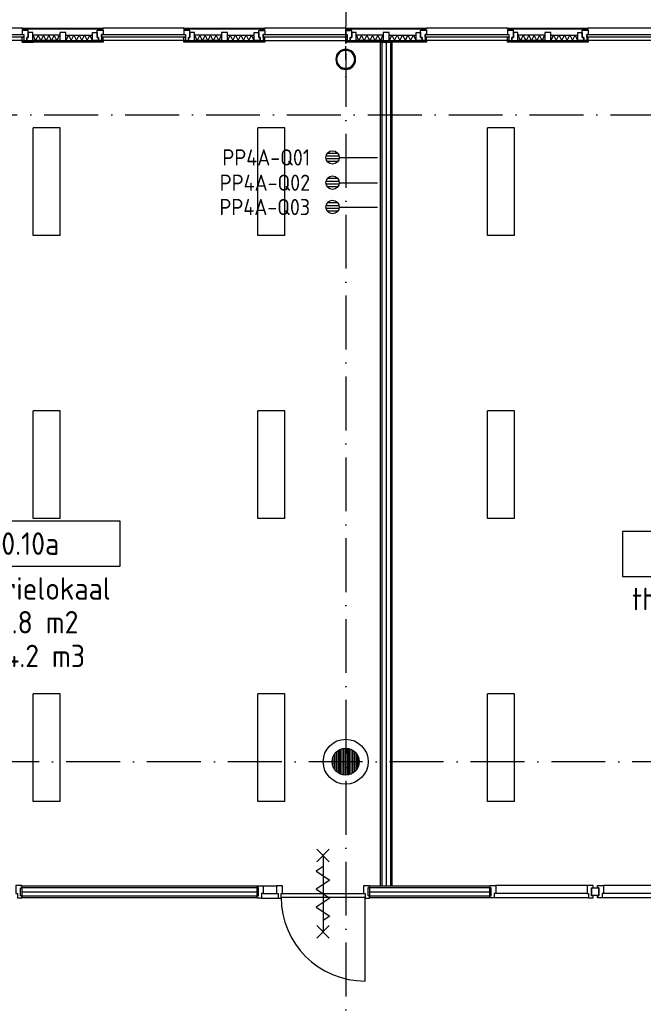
# Model space of a CAD drawing. Header units: millimetres. Extents: x 90707 to 450385, y -1262 to 949019.
# Tile 39 of 60: x 186718 to 193658, y 55108 to 66066. Entities that reach past the tile are written whole.
import ezdxf
from ezdxf.enums import TextEntityAlignment as Align

# ---------------------------------------------------------------- set-up
doc = ezdxf.new("R2010")
doc.units = ezdxf.units.MM
doc.header["$LTSCALE"] = 100
doc.linetypes.add('DASHDOT', pattern=[9, 6, -1.5, 0, -1.5])
doc.layers.get('0').update_dxf_attribs({"linetype": 'CONTINUOUS'})
for name, color, linetype in [('AL$1----_ALGEMEEN', 7, 'CONTINUOUS'), ('AL$7----_STRAMIEN', 1, 'DASHDOT'), ('AL$8----_HULPKOLOM', 2, 'CONTINUOUS'), ('AL$8----_HULPLIJNEN', 2, 'CONTINUOUS'), ('AL21K---_ISOLATIE', 1, 'CONTINUOUS'), ('AL22----_BINNENWAND', 7, 'CONTINUOUS'), ('AL28----_KONSTRUKTIE', 3, 'CONTINUOUS'), ('AL31----_BUITENKOZ', 7, 'CONTINUOUS'), ('AL32----_BINNENKOZ', 7, 'CONTINUOUS'), ('AL32----_DRAAIRICHTING', 1, 'CONTINUOUS'), ('AL65----_BEVEILIGING', 7, 'CONTINUOUS'), ('ALL-----_REFLIJNEN', 8, 'CONTINUOUS'), ('ALXAA---_GEWBETON', 12, 'CONTINUOUS'), ('ALXOU---_GLAS', 7, 'CONTINUOUS'), ('ARMATUUR', 8, 'CONTINUOUS'), ('EB6441--_ATTRIB', 2, 'CONTINUOUS'), ('EL6441--_DATACOM', 3, 'CONTINUOUS'), ('GEBOUWLABEL', 4, 'CONTINUOUS'), ('INHOUD', 7, 'CONTINUOUS'), ('OMSCHRIJVING', 7, 'CONTINUOUS'), ('OPPERVLAK', 7, 'CONTINUOUS'), ('VOLGNUMMER', 7, 'CONTINUOUS')]:
    doc.layers.add(name, color=color, linetype=linetype)
doc.styles.add('1_8', font='ISO', dxfattribs={"height": 1.8})
doc.styles.get("Standard").update_dxf_attribs({"font": 'iso.shx'})
pattern_1 = [(90, (99228.322, 59069.537), (-20, 1e-15), [])]

# ---------------------------------------------------------------- blocks, each defined once
blk = doc.blocks.new('ES4X2')
for p, q in [((-0.45, 1.4), (-0.45, 2.6)), ((-0.15, 1.27), (-0.15, 2.73)), ((0.15, 1.27), (0.15, 2.73)), ((0.45, 1.4), (0.45, 2.6)), ((0, 1.25), (0, -3))]:
    blk.add_line(p, q)
blk.add_circle((0, 2), 0.75)
at = {"style": '1_8', "flags": 8}
for tag, p in [('NUMMER', (1.25, 3.5)), ('CODE', (-1.25, 3.5))]:
    blk.add_attdef(tag, text='', height=1.8, rotation=90, dxfattribs=at).set_placement(p, align=Align.MIDDLE_LEFT)
blk.add_attdef('M_CODE', text='', height=1.8, dxfattribs=at).set_placement((0, 0), align=Align.MIDDLE_CENTER)
blk = doc.blocks.new('GEBOUWLABEL')
at = {"layer": 'VOLGNUMMER'}
blk.add_lwpolyline([(-4, -1), (4, -1), (4, 1), (-4, 1)], close=True, dxfattribs=at)
at = {"color": 0, "linetype": 'ByBlock', "flags": 1}
for tag, p in [('OPPERVLAKTESOORT', (0.5, 8)), ('TERREIN', (0.5, 6.5)), ('GEBOUW', (0.5, 5)), ('GEBRUIKSFUNCTIE', (0.5, 3.5)), ('BOUWLAAG', (0.5, 2)), ('HOOGTE', (0, -6.5)), ('RUIMTEFUNCTIE', (0, -8))]:
    blk.add_attdef(tag, text='', height=1, dxfattribs=at).set_placement(p, align=Align.MIDDLE_CENTER)
at = {"layer": 'INHOUD', "color": 0, "linetype": 'ByBlock'}
blk.add_attdef('INHOUD', text='', height=1, dxfattribs=at).set_placement((0, -5), align=Align.MIDDLE_CENTER)
at = {"layer": 'OMSCHRIJVING', "color": 0, "linetype": 'ByBlock'}
blk.add_attdef('OMSCHRIJVING', text='', height=1, dxfattribs=at).set_placement((0, -2), align=Align.MIDDLE_CENTER)
at = {"layer": 'OPPERVLAK', "color": 0, "linetype": 'ByBlock'}
blk.add_attdef('OPPERVLAK', text='', height=1, dxfattribs=at).set_placement((0, -3.5), align=Align.MIDDLE_CENTER)
at = {"layer": 'VOLGNUMMER', "color": 0, "linetype": 'ByBlock'}
blk.add_attdef('VOLGNUMMER', text='', height=1, dxfattribs=at).set_placement((0, 0), align=Align.MIDDLE_CENTER)
blk = doc.blocks.new('A$Cca306792')
at = {"layer": 'ALXAA---_GEWBETON'}
h = blk.add_hatch(dxfattribs=at)
h.set_pattern_fill('GEWPBET', color=8, scale=100, angle=90, style=0)
h.set_pattern_definition(pattern_1)
edge = h.paths.add_edge_path()
edge.add_arc((99228, 59070), 150, 0, 360)
h = blk.add_hatch(dxfattribs=at)
h.set_pattern_fill('GEWPBET', color=8, scale=100, angle=90, style=0)
h.set_pattern_definition(pattern_1)
edge = h.paths.add_edge_path()
edge.add_arc((99228, 59070), 150, 0, 360)
at = {"layer": 'AL$1----_ALGEMEEN', "color": 8}
blk.add_lwpolyline([(102045, 57665), (102045, 57579), (101967, 57579), (101967, 57665)], close=True, dxfattribs=at)
at = {"layer": 'AL$7----_STRAMIEN'}
for p, q in [((99228, 78659), (99228, 5370)), ((80572, 66270), (108418, 66270))]:
    blk.add_line(p, q, dxfattribs=at)
at = {"layer": 'AL$7----_STRAMIEN', "color": 1}
blk.add_lwpolyline([(146222, 59070), (2867, 59070)], dxfattribs=at)
at = {"layer": 'AL$8----_HULPKOLOM', "color": 8}
blk.add_circle((99228, 59070), 250, dxfattribs=at)
blk.add_circle((99228, 59070), 250, dxfattribs=at)
blk.add_circle((99228, 59070), 250, dxfattribs=at)
blk.add_circle((99228, 59070), 250, dxfattribs=at)
at = {"layer": 'AL$8----_HULPLIJNEN', "color": 8, "linetype": 'DASHDOT', "ltscale": 0.25}
for q in [(99228, 67251), (99228, 66516)]:
    blk.add_line((99228, 66884), q, dxfattribs=at)
at = {"layer": 'AL21K---_ISOLATIE', "color": 8, "linetype": 'Continuous'}
for p, q in [((96045, 67156), (95745, 67156)), ((96045, 67096), (95745, 67096)), ((95775, 67096), (95749, 67156)), ((95805, 67156), (95775, 67096)), ((95835, 67096), (95805, 67156)), ((95865, 67156), (95835, 67096)), ((95895, 67096), (95865, 67156)), ((95925, 67156), (95895, 67096)), ((95955, 67096), (95925, 67156)), ((95985, 67156), (95955, 67096)), ((96015, 67096), (95985, 67156)), ((96041, 67156), (96015, 67096)), ((96112, 67156), (96411, 67156)), ((96112, 67096), (96411, 67096)), ((96116, 67096), (96142, 67156)), ((96142, 67156), (96172, 67096)), ((96172, 67096), (96202, 67156)), ((96202, 67156), (96232, 67096)), ((96232, 67096), (96262, 67156)), ((96262, 67156), (96292, 67096)), ((96292, 67096), (96321, 67156)), ((96321, 67156), (96351, 67096)), ((96351, 67096), (96381, 67156)), ((96381, 67156), (96407, 67096)), ((97845, 67156), (97545, 67156)), ((97845, 67096), (97545, 67096)), ((97575, 67096), (97549, 67156)), ((97605, 67156), (97575, 67096)), ((97635, 67096), (97605, 67156)), ((97665, 67156), (97635, 67096)), ((97695, 67096), (97665, 67156)), ((97725, 67156), (97695, 67096)), ((97755, 67096), (97725, 67156)), ((97785, 67156), (97755, 67096)), ((97815, 67096), (97785, 67156)), ((97841, 67156), (97815, 67096)), ((97912, 67156), (98211, 67156)), ((97912, 67096), (98211, 67096)), ((97916, 67096), (97942, 67156)), ((97942, 67156), (97972, 67096)), ((97972, 67096), (98002, 67156)), ((98002, 67156), (98032, 67096)), ((98032, 67096), (98062, 67156)), ((98062, 67156), (98092, 67096)), ((98092, 67096), (98121, 67156)), ((98121, 67156), (98151, 67096)), ((98151, 67096), (98181, 67156)), ((98181, 67156), (98207, 67096)), ((99645, 67156), (99345, 67156)), ((99645, 67096), (99345, 67096)), ((99375, 67096), (99349, 67156)), ((99405, 67156), (99375, 67096)), ((99435, 67096), (99405, 67156)), ((99465, 67156), (99435, 67096)), ((99495, 67096), (99465, 67156)), ((99525, 67156), (99495, 67096)), ((99555, 67096), (99525, 67156)), ((99585, 67156), (99555, 67096)), ((99615, 67096), (99585, 67156)), ((99641, 67156), (99615, 67096)), ((99712, 67156), (100011, 67156)), ((99712, 67096), (100011, 67096)), ((99716, 67096), (99742, 67156)), ((99742, 67156), (99772, 67096)), ((99772, 67096), (99802, 67156)), ((99802, 67156), (99832, 67096)), ((99832, 67096), (99862, 67156)), ((99862, 67156), (99892, 67096)), ((99892, 67096), (99921, 67156)), ((99921, 67156), (99951, 67096)), ((99951, 67096), (99981, 67156)), ((99981, 67156), (100007, 67096)), ((101445, 67156), (101145, 67156)), ((101445, 67096), (101145, 67096)), ((101175, 67096), (101149, 67156)), ((101205, 67156), (101175, 67096)), ((101235, 67096), (101205, 67156)), ((101265, 67156), (101235, 67096)), ((101295, 67096), (101265, 67156)), ((101325, 67156), (101295, 67096)), ((101355, 67096), (101325, 67156)), ((101385, 67156), (101355, 67096)), ((101415, 67096), (101385, 67156)), ((101441, 67156), (101415, 67096)), ((101512, 67156), (101811, 67156)), ((101512, 67096), (101811, 67096)), ((101516, 67096), (101542, 67156)), ((101542, 67156), (101572, 67096)), ((101572, 67096), (101602, 67156)), ((101602, 67156), (101632, 67096)), ((101632, 67096), (101662, 67156)), ((101662, 67156), (101692, 67096)), ((101692, 67096), (101721, 67156)), ((101721, 67156), (101751, 67096)), ((101751, 67096), (101781, 67156)), ((101781, 67156), (101807, 67096))]:
    blk.add_line(p, q, dxfattribs=at)
for points in [[(96045, 67156), (95745, 67156)], [(96045, 67096), (95745, 67096)], [(96041, 67156), (96015, 67096), (95985, 67156), (95955, 67096), (95925, 67156), (95895, 67096), (95865, 67156), (95835, 67096), (95805, 67156), (95775, 67096), (95749, 67156)], [(96112, 67156), (96411, 67156)], [(96112, 67096), (96411, 67096)], [(96116, 67096), (96142, 67156), (96172, 67096), (96202, 67156), (96232, 67096), (96262, 67156), (96292, 67096), (96321, 67156), (96351, 67096), (96381, 67156), (96407, 67096)], [(97845, 67156), (97545, 67156)], [(97845, 67096), (97545, 67096)], [(97841, 67156), (97815, 67096), (97785, 67156), (97755, 67096), (97725, 67156), (97695, 67096), (97665, 67156), (97635, 67096), (97605, 67156), (97575, 67096), (97549, 67156)], [(97912, 67156), (98211, 67156)], [(97912, 67096), (98211, 67096)], [(97916, 67096), (97942, 67156), (97972, 67096), (98002, 67156), (98032, 67096), (98062, 67156), (98092, 67096), (98121, 67156), (98151, 67096), (98181, 67156), (98207, 67096)], [(99645, 67156), (99345, 67156)], [(99645, 67096), (99345, 67096)], [(99641, 67156), (99615, 67096), (99585, 67156), (99555, 67096), (99525, 67156), (99495, 67096), (99465, 67156), (99435, 67096), (99405, 67156), (99375, 67096), (99349, 67156)], [(99712, 67156), (100011, 67156)], [(99712, 67096), (100011, 67096)], [(99716, 67096), (99742, 67156), (99772, 67096), (99802, 67156), (99832, 67096), (99862, 67156), (99892, 67096), (99921, 67156), (99951, 67096), (99981, 67156), (100007, 67096)], [(101445, 67156), (101145, 67156)], [(101445, 67096), (101145, 67096)], [(101441, 67156), (101415, 67096), (101385, 67156), (101355, 67096), (101325, 67156), (101295, 67096), (101265, 67156), (101235, 67096), (101205, 67156), (101175, 67096), (101149, 67156)], [(101512, 67156), (101811, 67156)], [(101512, 67096), (101811, 67096)], [(101516, 67096), (101542, 67156), (101572, 67096), (101602, 67156), (101632, 67096), (101662, 67156), (101692, 67096), (101721, 67156), (101751, 67096), (101781, 67156), (101807, 67096)]]:
    blk.add_lwpolyline(points, dxfattribs=at)
at = {"layer": 'AL22----_BINNENWAND', "color": 8}
for p, q in [((95628, 67079), (95753, 67079)), ((99616, 57685), (99616, 67079)), ((99616, 67079), (99741, 67079)), ((99741, 67079), (99741, 57685)), ((100831, 57685), (99493, 57685)), ((99493, 57685), (99493, 57560)), ((99741, 57685), (99616, 57685)), ((100831, 57560), (100831, 57685)), ((99493, 57560), (100831, 57560))]:
    blk.add_line(p, q, dxfattribs=at)
at = {"layer": 'AL22----_BINNENWAND', "color": 8, "linetype": 'Continuous'}
for p, q in [((99631, 67079), (99631, 57685)), ((99726, 67079), (99726, 57685)), ((99493, 57670), (100831, 57670)), ((99493, 57575), (100831, 57575))]:
    blk.add_line(p, q, dxfattribs=at)
at = {"layer": 'AL22----_BINNENWAND', "color": 8}
blk.add_lwpolyline([(95625, 57560), (98242, 57560), (98242, 57685), (95625, 57685)], close=True, dxfattribs=at)
at = {"layer": 'AL22----_BINNENWAND', "color": 8, "linetype": 'Continuous'}
for points in [[(95625, 57670), (98242, 57670)], [(95625, 57575), (98242, 57575)]]:
    blk.add_lwpolyline(points, dxfattribs=at)
at = {"layer": 'AL28----_KONSTRUKTIE', "color": 8}
for points in [[(99338, 66889, 1), (99119, 66889, 1)], [(99330, 66889, 1), (99127, 66889, 1)]]:
    blk.add_lwpolyline(points, format="xyb", close=True, dxfattribs=at)
blk.add_circle((99228, 59070), 150, dxfattribs=at)
blk.add_circle((99228, 59070), 150, dxfattribs=at)
blk.add_circle((99228, 59070), 150, dxfattribs=at)
blk.add_circle((99228, 59070), 150, dxfattribs=at)
for radius, start, end in [(110, 0, 180), (102, 0, 180), (110, 180, 0), (102, 180, 0)]:
    blk.add_arc((99228, 66884), radius, start, end, dxfattribs=at)
at = {"layer": 'AL31----_BUITENKOZ', "color": 8}
for p, q in [((95628, 67235), (94728, 67235)), ((95628, 67223), (95628, 67235)), ((95628, 67235), (96528, 67235)), ((96528, 67223), (95628, 67223)), ((95695, 67210), (95628, 67210)), ((95628, 67210), (95628, 67163)), ((95681, 67223), (95638, 67223)), ((95638, 67223), (95638, 67210)), ((95638, 67210), (95681, 67210)), ((95681, 67210), (95681, 67223)), ((95695, 67129), (95695, 67210)), ((95745, 67184), (95695, 67184)), ((95695, 67184), (95695, 67129)), ((95745, 67096), (95745, 67184)), ((96112, 67184), (96045, 67184)), ((96045, 67184), (96045, 67096)), ((96112, 67096), (96112, 67184)), ((96411, 67096), (96411, 67184)), ((96411, 67184), (96461, 67184)), ((96461, 67129), (96461, 67210)), ((96461, 67210), (96528, 67210)), ((96461, 67184), (96461, 67129)), ((96475, 67210), (96475, 67223)), ((96475, 67223), (96518, 67223)), ((96518, 67210), (96475, 67210)), ((96518, 67223), (96518, 67210)), ((97428, 67235), (96528, 67235)), ((96528, 67235), (96528, 67223)), ((96528, 67210), (96528, 67163)), ((97428, 67223), (97428, 67235)), ((97428, 67235), (98328, 67235)), ((98328, 67223), (97428, 67223)), ((97495, 67210), (97428, 67210)), ((97428, 67210), (97428, 67163)), ((97481, 67223), (97438, 67223)), ((97438, 67223), (97438, 67210)), ((97438, 67210), (97481, 67210)), ((97481, 67210), (97481, 67223)), ((97495, 67129), (97495, 67210)), ((97545, 67184), (97495, 67184)), ((97495, 67184), (97495, 67129)), ((97545, 67096), (97545, 67184)), ((97912, 67184), (97845, 67184)), ((97845, 67184), (97845, 67096)), ((97912, 67096), (97912, 67184)), ((98211, 67096), (98211, 67184)), ((98211, 67184), (98261, 67184)), ((98261, 67129), (98261, 67208)), ((98261, 67208), (98328, 67208)), ((98261, 67184), (98261, 67129)), ((98275, 67208), (98275, 67223)), ((98275, 67223), (98318, 67223)), ((98318, 67208), (98275, 67208)), ((98318, 67223), (98318, 67208)), ((98328, 67235), (98328, 67223)), ((99228, 67235), (98328, 67235)), ((98328, 67208), (98328, 67163)), ((99228, 67223), (99228, 67235)), ((99228, 67235), (100128, 67235)), ((100128, 67223), (99228, 67223)), ((99295, 67208), (99228, 67208)), ((99228, 67208), (99228, 67163)), ((99281, 67223), (99238, 67223)), ((99238, 67223), (99238, 67208)), ((99238, 67208), (99281, 67208)), ((99281, 67208), (99281, 67223)), ((99295, 67129), (99295, 67208)), ((99345, 67184), (99295, 67184)), ((99295, 67184), (99295, 67129)), ((99345, 67096), (99345, 67184)), ((99712, 67184), (99645, 67184)), ((99645, 67184), (99645, 67096)), ((99712, 67096), (99712, 67184)), ((100011, 67096), (100011, 67184)), ((100011, 67184), (100061, 67184)), ((100061, 67129), (100061, 67210)), ((100061, 67210), (100128, 67210)), ((100061, 67184), (100061, 67129)), ((100075, 67210), (100075, 67223)), ((100075, 67223), (100118, 67223)), ((100118, 67210), (100075, 67210)), ((100118, 67223), (100118, 67210)), ((100128, 67235), (100128, 67223)), ((101028, 67235), (100128, 67235)), ((100128, 67210), (100128, 67163)), ((101028, 67223), (101028, 67235)), ((101028, 67235), (101928, 67235)), ((101928, 67223), (101028, 67223)), ((101095, 67210), (101028, 67210)), ((101028, 67210), (101028, 67163)), ((101081, 67223), (101038, 67223)), ((101038, 67223), (101038, 67210)), ((101038, 67210), (101081, 67210)), ((101081, 67210), (101081, 67223)), ((101095, 67129), (101095, 67210)), ((101145, 67184), (101095, 67184)), ((101095, 67184), (101095, 67129)), ((101145, 67096), (101145, 67184)), ((101512, 67184), (101445, 67184)), ((101445, 67184), (101445, 67096)), ((101512, 67096), (101512, 67184)), ((101811, 67096), (101811, 67184)), ((101811, 67184), (101861, 67184)), ((101861, 67129), (101861, 67210)), ((101861, 67210), (101928, 67210)), ((101861, 67184), (101861, 67129)), ((101875, 67210), (101875, 67223)), ((101875, 67223), (101918, 67223)), ((101918, 67210), (101875, 67210)), ((101918, 67223), (101918, 67210)), ((102828, 67235), (101928, 67235)), ((101928, 67235), (101928, 67223)), ((101928, 67210), (101928, 67163)), ((95628, 67096), (94728, 67096)), ((95628, 67163), (95645, 67163)), ((95628, 67096), (95628, 67133)), ((95628, 67133), (95645, 67133)), ((95628, 67079), (95628, 67096)), ((95628, 67096), (96528, 67096)), ((95645, 67096), (95628, 67096)), ((96528, 67079), (95628, 67079)), ((95645, 67163), (95645, 67096)), ((95645, 67133), (95645, 67096)), ((95645, 67096), (95678, 67096)), ((95695, 67129), (95678, 67129)), ((95678, 67129), (95678, 67096)), ((95678, 67096), (95678, 67129)), ((95678, 67129), (95695, 67129)), ((95678, 67096), (95745, 67096)), ((96045, 67096), (96112, 67096)), ((96478, 67096), (96411, 67096)), ((96461, 67129), (96478, 67129)), ((96478, 67129), (96461, 67129)), ((96478, 67129), (96478, 67096)), ((96478, 67096), (96478, 67129)), ((96511, 67096), (96478, 67096)), ((96528, 67163), (96511, 67163)), ((96511, 67163), (96511, 67096)), ((96511, 67133), (96511, 67096)), ((96528, 67133), (96511, 67133)), ((96511, 67096), (96528, 67096)), ((96528, 67096), (96528, 67133)), ((97428, 67096), (96528, 67096)), ((96528, 67096), (96528, 67079)), ((97428, 67163), (97445, 67163)), ((97428, 67096), (97428, 67133)), ((97428, 67133), (97445, 67133)), ((97428, 67079), (97428, 67096)), ((97428, 67096), (98328, 67096)), ((97445, 67096), (97428, 67096)), ((98328, 67079), (97428, 67079)), ((97445, 67163), (97445, 67096)), ((97445, 67133), (97445, 67096)), ((97445, 67096), (97478, 67096)), ((97495, 67129), (97478, 67129)), ((97478, 67129), (97478, 67096)), ((97478, 67096), (97478, 67129)), ((97478, 67129), (97495, 67129)), ((97478, 67096), (97545, 67096)), ((97845, 67096), (97912, 67096)), ((98278, 67096), (98211, 67096)), ((98261, 67129), (98278, 67129)), ((98278, 67129), (98261, 67129)), ((98278, 67129), (98278, 67096)), ((98278, 67094), (98278, 67129)), ((98311, 67094), (98278, 67094)), ((98328, 67163), (98311, 67163)), ((98311, 67163), (98311, 67094)), ((98311, 67133), (98311, 67094)), ((98328, 67133), (98311, 67133)), ((98311, 67094), (98328, 67094)), ((98328, 67094), (98328, 67133)), ((98328, 67096), (98328, 67079)), ((99228, 67094), (98328, 67094)), ((99228, 67163), (99245, 67163)), ((99228, 67094), (99228, 67133)), ((99228, 67133), (99245, 67133)), ((99228, 67079), (99228, 67096)), ((99228, 67096), (100128, 67096)), ((99245, 67094), (99228, 67094)), ((100128, 67079), (99228, 67079)), ((99245, 67163), (99245, 67094)), ((99245, 67133), (99245, 67094)), ((99245, 67094), (99278, 67094)), ((99278, 67094), (99278, 67129)), ((99278, 67129), (99295, 67129)), ((99295, 67129), (99278, 67129)), ((99278, 67129), (99278, 67096)), ((99278, 67096), (99345, 67096)), ((99645, 67096), (99712, 67096)), ((100078, 67096), (100011, 67096)), ((100078, 67129), (100061, 67129)), ((100061, 67129), (100078, 67129)), ((100078, 67096), (100078, 67129)), ((100078, 67129), (100078, 67096)), ((100111, 67096), (100078, 67096)), ((100128, 67163), (100111, 67163)), ((100111, 67163), (100111, 67096)), ((100111, 67133), (100111, 67096)), ((100128, 67133), (100111, 67133)), ((100111, 67096), (100128, 67096)), ((100128, 67096), (100128, 67133)), ((100128, 67096), (100128, 67079)), ((101028, 67096), (100128, 67096)), ((101028, 67163), (101045, 67163)), ((101028, 67096), (101028, 67133)), ((101028, 67133), (101045, 67133)), ((101028, 67079), (101028, 67096)), ((101028, 67096), (101928, 67096)), ((101045, 67096), (101028, 67096)), ((101928, 67079), (101028, 67079)), ((101045, 67163), (101045, 67096)), ((101045, 67133), (101045, 67096)), ((101045, 67096), (101078, 67096)), ((101078, 67096), (101078, 67129)), ((101078, 67129), (101095, 67129)), ((101095, 67129), (101078, 67129)), ((101078, 67129), (101078, 67096)), ((101078, 67096), (101145, 67096)), ((101445, 67096), (101512, 67096)), ((101878, 67096), (101811, 67096)), ((101861, 67129), (101878, 67129)), ((101878, 67129), (101861, 67129)), ((101878, 67129), (101878, 67096)), ((101878, 67096), (101878, 67129)), ((101911, 67096), (101878, 67096)), ((101928, 67163), (101911, 67163)), ((101911, 67163), (101911, 67096)), ((101911, 67133), (101911, 67096)), ((101928, 67133), (101911, 67133)), ((101911, 67096), (101928, 67096)), ((101928, 67096), (101928, 67133)), ((102828, 67096), (101928, 67096)), ((101928, 67096), (101928, 67079))]:
    blk.add_line(p, q, dxfattribs=at)
for points in [[(95628, 67235), (94728, 67235)], [(97428, 67235), (96528, 67235)], [(99228, 67235), (98328, 67235)], [(101028, 67235), (100128, 67235)], [(102828, 67235), (101928, 67235)], [(95628, 67096), (94728, 67096)], [(97428, 67096), (96528, 67096)], [(99228, 67094), (98328, 67094)], [(101028, 67096), (100128, 67096)], [(102828, 67096), (101928, 67096)]]:
    blk.add_lwpolyline(points, dxfattribs=at)
for points in [[(96528, 67235), (96528, 67223), (95628, 67223), (95628, 67235)], [(95645, 67096), (95678, 67096), (95678, 67129), (95695, 67129), (95695, 67210), (95628, 67210), (95628, 67163), (95645, 67163)], [(95681, 67210), (95681, 67223), (95638, 67223), (95638, 67210)], [(95745, 67096), (95745, 67184), (95695, 67184), (95695, 67129), (95678, 67129), (95678, 67096)], [(96112, 67096), (96112, 67184), (96045, 67184), (96045, 67096)], [(96411, 67096), (96411, 67184), (96461, 67184), (96461, 67129), (96478, 67129), (96478, 67096)], [(96511, 67096), (96478, 67096), (96478, 67129), (96461, 67129), (96461, 67210), (96528, 67210), (96528, 67163), (96511, 67163)], [(96475, 67210), (96475, 67223), (96518, 67223), (96518, 67210)], [(98328, 67235), (98328, 67223), (97428, 67223), (97428, 67235)], [(97445, 67096), (97478, 67096), (97478, 67129), (97495, 67129), (97495, 67210), (97428, 67210), (97428, 67163), (97445, 67163)], [(97481, 67210), (97481, 67223), (97438, 67223), (97438, 67210)], [(97545, 67096), (97545, 67184), (97495, 67184), (97495, 67129), (97478, 67129), (97478, 67096)], [(97912, 67096), (97912, 67184), (97845, 67184), (97845, 67096)], [(98211, 67096), (98211, 67184), (98261, 67184), (98261, 67129), (98278, 67129), (98278, 67096)], [(98311, 67094), (98278, 67094), (98278, 67129), (98261, 67129), (98261, 67208), (98328, 67208), (98328, 67163), (98311, 67163)], [(98275, 67208), (98275, 67223), (98318, 67223), (98318, 67208)], [(100128, 67235), (100128, 67223), (99228, 67223), (99228, 67235)], [(99245, 67094), (99278, 67094), (99278, 67129), (99295, 67129), (99295, 67208), (99228, 67208), (99228, 67163), (99245, 67163)], [(99281, 67208), (99281, 67223), (99238, 67223), (99238, 67208)], [(99345, 67096), (99345, 67184), (99295, 67184), (99295, 67129), (99278, 67129), (99278, 67096)], [(99712, 67096), (99712, 67184), (99645, 67184), (99645, 67096)], [(100011, 67096), (100011, 67184), (100061, 67184), (100061, 67129), (100078, 67129), (100078, 67096)], [(100111, 67096), (100078, 67096), (100078, 67129), (100061, 67129), (100061, 67210), (100128, 67210), (100128, 67163), (100111, 67163)], [(100075, 67210), (100075, 67223), (100118, 67223), (100118, 67210)], [(101928, 67235), (101928, 67223), (101028, 67223), (101028, 67235)], [(101045, 67096), (101078, 67096), (101078, 67129), (101095, 67129), (101095, 67210), (101028, 67210), (101028, 67163), (101045, 67163)], [(101081, 67210), (101081, 67223), (101038, 67223), (101038, 67210)], [(101145, 67096), (101145, 67184), (101095, 67184), (101095, 67129), (101078, 67129), (101078, 67096)], [(101512, 67096), (101512, 67184), (101445, 67184), (101445, 67096)], [(101811, 67096), (101811, 67184), (101861, 67184), (101861, 67129), (101878, 67129), (101878, 67096)], [(101911, 67096), (101878, 67096), (101878, 67129), (101861, 67129), (101861, 67210), (101928, 67210), (101928, 67163), (101911, 67163)], [(101875, 67210), (101875, 67223), (101918, 67223), (101918, 67210)], [(95645, 67133), (95645, 67096), (95628, 67096), (95628, 67133)], [(96528, 67096), (96528, 67079), (95628, 67079), (95628, 67096)], [(96511, 67133), (96511, 67096), (96528, 67096), (96528, 67133)], [(97445, 67133), (97445, 67096), (97428, 67096), (97428, 67133)], [(98328, 67096), (98328, 67079), (97428, 67079), (97428, 67096)], [(98311, 67133), (98311, 67094), (98328, 67094), (98328, 67133)], [(99245, 67133), (99245, 67094), (99228, 67094), (99228, 67133)], [(100128, 67096), (100128, 67079), (99228, 67079), (99228, 67096)], [(100111, 67133), (100111, 67096), (100128, 67096), (100128, 67133)], [(101045, 67133), (101045, 67096), (101028, 67096), (101028, 67133)], [(101928, 67096), (101928, 67079), (101028, 67079), (101028, 67096)], [(101911, 67133), (101911, 67096), (101928, 67096), (101928, 67133)]]:
    blk.add_lwpolyline(points, close=True, dxfattribs=at)
at = {"layer": 'AL32----_BINNENKOZ', "color": 8}
for p, q in [((99493, 57690), (99426, 57690)), ((99426, 57690), (99426, 57602)), ((99477, 57576), (99477, 57668)), ((99477, 57668), (99493, 57668)), ((99493, 57668), (99493, 57690)), ((98509, 57602), (99443, 57602)), ((98509, 57562), (99443, 57562)), ((99426, 57602), (99443, 57602)), ((99443, 57602), (99443, 57551)), ((99443, 57551), (99493, 57551)), ((99493, 57576), (99477, 57576)), ((99493, 57551), (99493, 57576))]:
    blk.add_line(p, q, dxfattribs=at)
for points in [[(95625, 57553), (95625, 57578), (95609, 57578), (95609, 57667), (95625, 57667), (95625, 57692), (95558, 57692), (95558, 57604), (95575, 57604), (95575, 57553), (95625, 57553)], [(98242, 57551), (98242, 57576), (98258, 57576), (98258, 57668), (98242, 57668), (98242, 57690), (98309, 57690), (98309, 57602), (98292, 57602), (98292, 57551), (98242, 57551)], [(98309, 57690), (98459, 57690)], [(98476, 57551), (98509, 57551), (98509, 57602), (98526, 57602), (98526, 57690), (98459, 57690), (98459, 57602), (98476, 57602), (98476, 57551), (98509, 57551)], [(100831, 57553), (100831, 57578), (100847, 57578), (100847, 57667), (100831, 57667), (100831, 57692), (100898, 57692), (100898, 57604), (100881, 57604), (100881, 57553), (100831, 57553)], [(101914, 57692), (100898, 57692)], [(101981, 57553), (101981, 57578), (101965, 57578), (101965, 57667), (101981, 57667), (101981, 57692), (101914, 57692), (101914, 57604), (101931, 57604), (101931, 57553), (101981, 57553)], [(102031, 57553), (102031, 57578), (102047, 57578), (102047, 57667), (102031, 57667), (102031, 57692), (102098, 57692), (102098, 57604), (102081, 57604), (102081, 57553), (102031, 57553)], [(103114, 57692), (102098, 57692)], [(98292, 57551), (98476, 57551)], [(98309, 57602), (98459, 57602)], [(101931, 57553), (100881, 57553)], [(101914, 57604), (100898, 57604)], [(103131, 57553), (102081, 57553)], [(103114, 57604), (102098, 57604)]]:
    blk.add_lwpolyline(points, dxfattribs=at)
at = {"layer": 'AL32----_DRAAIRICHTING', "color": 8}
blk.add_line((99443, 56628), (99443, 57562), dxfattribs=at)
blk.add_arc((99443, 57562), 934, 180, 270, dxfattribs=at)
at = {"layer": 'AL65----_BEVEILIGING', "color": 8, "linetype": 'Continuous'}
for points in [[(98906, 58097), (99046, 57957)], [(99046, 58097), (98906, 57957)], [(98976, 58027), (98976, 57177)], [(98976, 57902), (98901, 57852), (99051, 57752), (98976, 57702)], [(98976, 57702), (98901, 57652), (99051, 57552), (98976, 57502)], [(98976, 57502), (98901, 57452), (99051, 57352), (98976, 57302)], [(98906, 57247), (99046, 57107)], [(99046, 57247), (98906, 57107)]]:
    blk.add_lwpolyline(points, dxfattribs=at)
at = {"layer": 'ALL-----_REFLIJNEN', "color": 8, "linetype": 'Continuous'}
for p, q in [((99678, 67079), (99678, 57685)), ((99493, 57622), (100831, 57622))]:
    blk.add_line(p, q, dxfattribs=at)
blk.add_lwpolyline([(95625, 57622), (98242, 57622)], dxfattribs=at)
at = {"layer": 'ALXAA---_GEWBETON', "color": 8}
for p, q in [((99128, 58958), (99128, 59181)), ((99128, 58958), (99128, 59181)), ((99148, 58943), (99148, 59196)), ((99148, 58943), (99148, 59196)), ((99168, 58932), (99168, 59207)), ((99168, 58932), (99168, 59207)), ((99188, 58925), (99188, 59214)), ((99188, 58925), (99188, 59214)), ((99208, 58921), (99208, 59218)), ((99208, 58921), (99208, 59218)), ((99228, 58920), (99228, 59220)), ((99228, 58920), (99228, 59220)), ((99248, 58921), (99248, 59218)), ((99248, 58921), (99248, 59218)), ((99268, 58925), (99268, 59214)), ((99268, 58925), (99268, 59214)), ((99288, 58932), (99288, 59207)), ((99288, 58932), (99288, 59207)), ((99308, 58943), (99308, 59196)), ((99308, 58943), (99308, 59196)), ((99328, 58958), (99328, 59181)), ((99328, 58958), (99328, 59181)), ((99088, 59016), (99088, 59123)), ((99088, 59016), (99088, 59123)), ((99108, 58980), (99108, 59160)), ((99108, 58980), (99108, 59160)), ((99348, 58980), (99348, 59160)), ((99348, 58980), (99348, 59160)), ((99368, 59016), (99368, 59123)), ((99368, 59016), (99368, 59123))]:
    blk.add_line(p, q, dxfattribs=at)
at = {"layer": 'ALXOU---_GLAS', "color": 8}
for p, q in [((94711, 67163), (95645, 67163)), ((95645, 67133), (94711, 67133)), ((95645, 67163), (95645, 67133)), ((96511, 67133), (96511, 67163)), ((96511, 67163), (97445, 67163)), ((97445, 67133), (96511, 67133)), ((97445, 67163), (97445, 67133)), ((98311, 67133), (98311, 67163)), ((98311, 67163), (99245, 67163)), ((99245, 67133), (98311, 67133)), ((99245, 67163), (99245, 67133)), ((100111, 67133), (100111, 67163)), ((100111, 67163), (101045, 67163)), ((101045, 67133), (100111, 67133)), ((101045, 67163), (101045, 67133)), ((101911, 67133), (101911, 67163)), ((101911, 67163), (102845, 67163)), ((102845, 67133), (101911, 67133))]:
    blk.add_line(p, q, dxfattribs=at)
for points in [[(95645, 67163), (95645, 67133), (94711, 67133), (94711, 67163)], [(97445, 67163), (97445, 67133), (96511, 67133), (96511, 67163)], [(99245, 67163), (99245, 67133), (98311, 67133), (98311, 67163)], [(101045, 67163), (101045, 67133), (100111, 67133), (100111, 67163)], [(102845, 67163), (102845, 67133), (101911, 67133), (101911, 67163)]]:
    blk.add_lwpolyline(points, close=True, dxfattribs=at)
at = {"layer": 'ARMATUUR', "color": 8}
for points in [[(96049, 66126), (95749, 66126)], [(95749, 64926), (95749, 66126)], [(96049, 64926), (96049, 66126)], [(98249, 64926), (98249, 66126)], [(98549, 66126), (98249, 66126)], [(98549, 64926), (98549, 66126)], [(100807, 64926), (100807, 66126)], [(101107, 66126), (100807, 66126)], [(101107, 64926), (101107, 66126)], [(96049, 64926), (95749, 64926)], [(98549, 64926), (98249, 64926)], [(101107, 64926), (100807, 64926)], [(95749, 61776), (95749, 62976)], [(96049, 62976), (95749, 62976)], [(96049, 61776), (96049, 62976)], [(98249, 61776), (98249, 62976)], [(98549, 62976), (98249, 62976)], [(98549, 61776), (98549, 62976)], [(100807, 61776), (100807, 62976)], [(101107, 62976), (100807, 62976)], [(101107, 61776), (101107, 62976)], [(96049, 61776), (95749, 61776)], [(98549, 61776), (98249, 61776)], [(101107, 61776), (100807, 61776)], [(96049, 59826), (95749, 59826)], [(95749, 58626), (95749, 59826)], [(96049, 58626), (96049, 59826)], [(98249, 58626), (98249, 59826)], [(98549, 59826), (98249, 59826)], [(98549, 58626), (98549, 59826)], [(101107, 59826), (100807, 59826)], [(100807, 58626), (100807, 59826)], [(101107, 58626), (101107, 59826)], [(96049, 58626), (95749, 58626)], [(98549, 58626), (98249, 58626)], [(101107, 58626), (100807, 58626)]]:
    blk.add_lwpolyline(points, dxfattribs=at)
at = {"layer": 'GEBOUWLABEL', "color": 8, "xscale": 250, "yscale": 250, "zscale": 250}
for p, values in [((95718, 61497), {'VOLGNUMMER': '0.10a', 'OMSCHRIJVING': 'theorielokaal', 'OPPERVLAK': '69.8 m2', 'INHOUD': '294.2 m3'}), ((103309, 61381), {'VOLGNUMMER': '0.10', 'OMSCHRIJVING': 'theorielokaal', 'OPPERVLAK': '67.7 m2', 'INHOUD': ' m3'})]:
    blk.add_blockref('GEBOUWLABEL', p, dxfattribs=at).add_auto_attribs(values)
at = {"layer": 'VOLGNUMMER', "color": 252, "linetype": 'ByBlock'}
for tag, p in [('0.28', (16187, 74214)), ('0.16', (78893, 73105)), ('0.17', (62961, 72994)), ('0.29', (35887, 72529)), ('0.18', (53124, 64542)), ('0.701', (85482, 63517)), ('0.30', (29366, 63128)), ('0.32', (36092, 63166)), ('0.12', (90689, 63024)), ('0.29A', (33165, 62745)), ('0.30', (38191, 61494)), ('0.27', (17657, 61363)), ('0.19', (61479, 61433)), ('0.14', (89762, 60088)), ('0.33', (45869, 59450)), ('0.15', (73454, 57402)), ('0.25', (28058, 57013)), ('0.801', (112714, 57073)), ('0.18A', (61029, 56759)), ('0.26A', (36299, 54851)), ('0.20', (60895, 53506)), ('0.800', (90980, 50804)), ('0.25A', (73288, 48435)), ('0.300', (94483, 48257)), ('0.21', (58702, 48178)), ('0.24', (35041, 47783)), ('0.102', (87631, 47613)), ('0.26', (18559, 46119)), ('0.203', (95795, 46197)), ('0.802', (68387, 42721)), ('0.204', (95497, 42149)), ('0.07B', (66790, 38909)), ('0.702', (95327, 36513))]:
    blk.add_attdef(tag, text='', height=250, dxfattribs=at).set_placement(p, align=Align.MIDDLE_CENTER)
at = {"layer": 'VOLGNUMMER', "color": 8, "linetype": 'ByBlock'}
blk.add_attdef('0.600', text='', height=250, dxfattribs=at).set_placement((96800, 48300), align=Align.MIDDLE_CENTER)

msp = doc.modelspace()

# ---------------------------------------------------------------- block references
at = {"layer": 'EL6441--_DATACOM'}
msp.add_blockref('A$Cca306792', (91118, -1262), dxfattribs=at)
ref = msp.add_blockref('ES4X2', (190400, 64533), dxfattribs=dict(at, xscale=100, yscale=100, zscale=100, rotation=90))
ref.add_attrib('CODE', 'PP4A-Q01', dxfattribs={"layer": 'EB6441--_ATTRIB', "color": 1, "height": 180, "style": '1_8', "flags": 8}).set_placement((189950, 64533), align=Align.MIDDLE_RIGHT)
ref = msp.add_blockref('ES4X2', (190400, 64252), dxfattribs=dict(at, xscale=100, yscale=100, zscale=100, rotation=90))
ref.add_attrib('CODE', 'PP4A-Q02', dxfattribs={"layer": 'EB6441--_ATTRIB', "color": 1, "height": 180, "style": '1_8', "flags": 8}).set_placement((189950, 64252), align=Align.MIDDLE_RIGHT)
ref = msp.add_blockref('ES4X2', (190400, 63981), dxfattribs=dict(at, xscale=100, yscale=100, zscale=100, rotation=90))
ref.add_attrib('CODE', 'PP4A-Q03', dxfattribs={"layer": 'EB6441--_ATTRIB', "color": 1, "height": 180, "style": '1_8', "flags": 8}).set_placement((189950, 63981), align=Align.MIDDLE_RIGHT)

doc.saveas('drawing.dxf')
